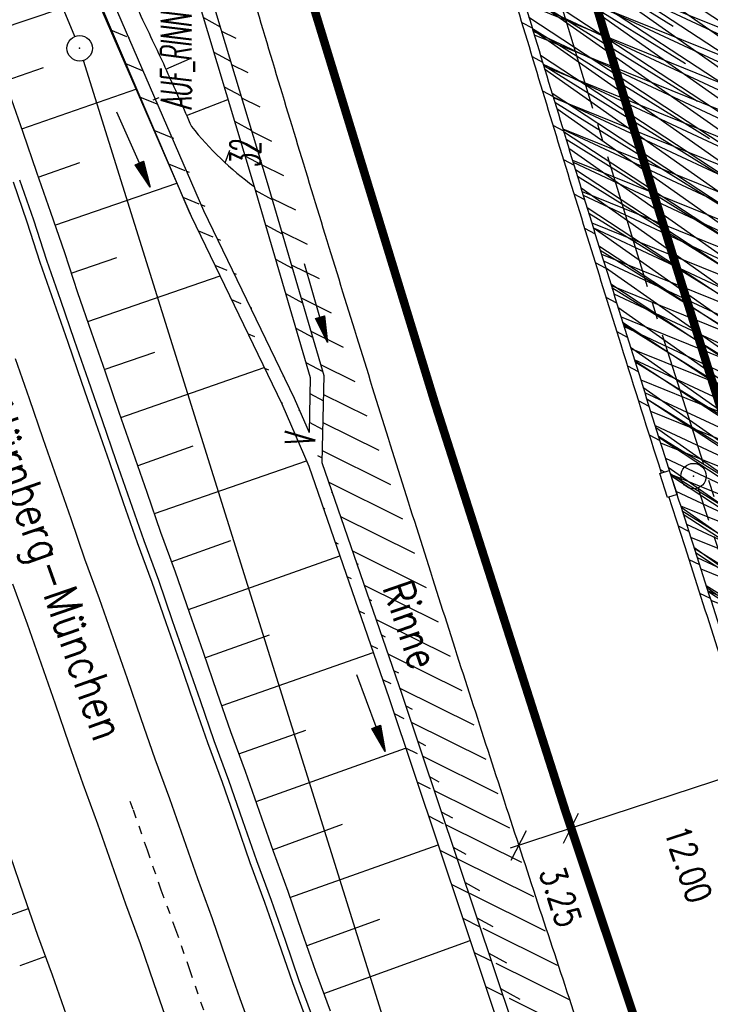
# Model space of a CAD drawing. Extents: x 447882 to 448688, y 437766 to 439043.
# Tile 74 of 121: x 448164 to 448205, y 438538 to 438596. Entities that reach past the tile are written whole.
import ezdxf

# ---------------------------------------------------------------- set-up
doc = ezdxf.new("R2010")
doc.units = 0
doc.header["$LTSCALE"] = 2
doc.header["$MEASUREMENT"] = 0
for name, pattern in [('ACAD_ISO10W100W', [0.5, 0.25, -0.25]), ('ACHSE', [5.5, 4, -0.5, 0.5, -0.5]), ('AUSGEZOGEN', [0]), ('GESTRICH-X2', [1.5, 1, -0.5])]:
    doc.linetypes.add(name, pattern=pattern)
doc.layers.get('0').update_dxf_attribs({"linetype": 'AUSGEZOGEN'})
for name, color, linetype in [('211-GRENZL-BAB', 7, 'AUSGEZOGEN'), ('211-GRENZP-BAB', 7, 'AUSGEZOGEN'), ('ACHSETOP', 250, 'ACHSE'), ('ANMERKUNG', 7, 'CONTINUOUS'), ('BOESCHG', 250, 'AUSGEZOGEN'), ('DB-Bahnachse', 7, 'CONTINUOUS'), ('DB-Boeschungen', 15, 'CONTINUOUS'), ('DB-Gleisachsen', 7, 'CONTINUOUS'), ('DB-Kabelanalagen', 15, 'CONTINUOUS'), ('FBRTOP', 250, 'AUSGEZOGEN'), ('KANAL', 7, 'GESTRICH-X2'), ('PFEILTOP', 200, 'AUSGEZOGEN'), ('Rinne', 200, 'CONTINUOUS'), ('SCHLITZRINNE', 200, 'AUSGEZOGEN'), ('SCHRIFT', 7, 'AUSGEZOGEN'), ('SCHSYMBOL', 200, 'AUSGEZOGEN')]:
    doc.layers.add(name, color=color, linetype=linetype)
doc.styles.add('ROMANS', font='romans.shx', dxfattribs={"width": 0.8})

# ---------------------------------------------------------------- blocks, each defined once
blk = doc.blocks.new('PFEIL2')
at = {"color": 0}
for p, q in [((0.88, 0.002), (-2.401, -0.012)), ((0.881, -0.271), (0.879, 0.276)), ((0.879, 0.276), (2.429, 0.009)), ((0.911, 0.27), (0.879, 0.265)), ((0.965, 0.261), (0.879, 0.246)), ((1.019, 0.252), (0.879, 0.228)), ((1.073, 0.242), (0.879, 0.209)), ((1.127, 0.233), (0.879, 0.191)), ((1.181, 0.224), (0.879, 0.172)), ((1.235, 0.214), (0.879, 0.154)), ((1.289, 0.205), (0.879, 0.135)), ((1.343, 0.196), (0.879, 0.117)), ((1.397, 0.187), (0.879, 0.098)), ((1.451, 0.177), (0.879, 0.08)), ((1.505, 0.168), (0.879, 0.061)), ((1.559, 0.159), (0.88, 0.043)), ((1.613, 0.149), (0.88, 0.024)), ((1.668, 0.14), (0.88, 0.006)), ((1.722, 0.131), (0.88, -0.013)), ((1.776, 0.121), (0.88, -0.031)), ((1.83, 0.112), (0.88, -0.05)), ((1.884, 0.103), (0.88, -0.068)), ((1.938, 0.094), (0.88, -0.087)), ((1.992, 0.084), (0.88, -0.105)), ((2.046, 0.075), (0.88, -0.124)), ((2.1, 0.066), (0.88, -0.142)), ((2.154, 0.056), (0.88, -0.161)), ((2.208, 0.047), (0.88, -0.179)), ((2.262, 0.038), (0.881, -0.198)), ((2.316, 0.029), (0.881, -0.216)), ((2.37, 0.019), (0.881, -0.235)), ((2.424, 0.01), (0.881, -0.253)), ((2.429, 0.009), (0.881, -0.271))]:
    blk.add_line(p, q, dxfattribs=at)
blk = doc.blocks.new('GST')
at = {"color": 0}
blk.add_circle((0, 0), 0.75, dxfattribs=at)
blk.add_point((0, 0), dxfattribs=at)

msp = doc.modelspace()

# ---------------------------------------------------------------- hatches: boundary and pattern name
at = {"layer": 'PFEILTOP'}
h = msp.add_hatch(dxfattribs=at)
h.set_pattern_fill('_USER', color=256, scale=1.5, angle=45, style=0, pattern_type=0)
h.set_pattern_definition([(337.637, (448164.602, 438608.3526), (0.570714, 1.387186), [])])
edge = h.paths.add_edge_path()
edge.add_line((448163.04, 438612.213), (448165.32, 438606.579))
edge.add_line((448165.32, 438606.579), (448169.237, 438597.282))
edge.add_line((448169.237, 438597.282), (448174.836, 438584.387))
edge.add_line((448174.836, 438584.387), (448180.176, 438573.328))
edge.add_line((448180.176, 438573.328), (448181.062, 438571.298))
edge.add_line((448162.05, 438612.528), (448164.58, 438606.273))
edge.add_line((448164.58, 438606.273), (448168.501, 438596.968))
edge.add_line((448168.501, 438596.968), (448174.108, 438584.053))
edge.add_line((448174.108, 438584.053), (448179.448, 438572.994))
edge.add_line((448179.448, 438572.994), (448181.054, 438569.317))
h = msp.add_hatch(dxfattribs=at)
h.set_pattern_fill('_USER', color=256, scale=1.5, angle=45, style=0, pattern_type=0)
h.set_pattern_definition([(331.5615, (448173.417, 438603.3522), (0.714322, 1.318994), [])])
edge = h.paths.add_edge_path()
edge.add_line((448171.869, 438608.605), (448175.29, 438596.997))
edge.add_line((448175.29, 438596.997), (448178.58, 438586.042))
edge.add_line((448178.58, 438586.042), (448181.938, 438574.654))
edge.add_line((448181.938, 438574.654), (448181.823, 438569.54))
edge.add_line((448181.823, 438569.54), (448186.54, 438555.869))
edge.add_line((448186.54, 438555.869), (448199.654, 438516.778))
edge.add_line((448199.654, 438516.778), (448214.2, 438477.7))
edge.add_line((448214.2, 438477.7), (448232.14, 438430.591))
edge.add_line((448232.14, 438430.591), (448248.056, 438391.391))
edge.add_line((448171.101, 438608.379), (448171.869, 438608.605))
edge.add_line((448171.101, 438608.379), (448174.524, 438596.769))
edge.add_line((448174.524, 438596.769), (448177.814, 438585.814))
edge.add_line((448177.814, 438585.814), (448181.136, 438574.548))
edge.add_line((448181.136, 438574.548), (448181.062, 438571.298))
h = msp.add_hatch(dxfattribs=at)
h.set_pattern_fill('_USER', color=256, scale=1.5, angle=45, style=0, pattern_type=0)
h.set_pattern_definition([(333.5461, (448188.4438, 438550.1932), (0.668216, 1.34294), [])])
edge = h.paths.add_edge_path()
edge.add_line((448171.869, 438608.605), (448175.29, 438596.997))
edge.add_line((448175.29, 438596.997), (448178.58, 438586.042))
edge.add_line((448178.58, 438586.042), (448181.938, 438574.654))
edge.add_line((448181.938, 438574.654), (448181.823, 438569.54))
edge.add_line((448181.823, 438569.54), (448186.54, 438555.869))
edge.add_line((448186.54, 438555.869), (448199.654, 438516.778))
edge.add_line((448199.654, 438516.778), (448214.2, 438477.7))
edge.add_line((448214.2, 438477.7), (448232.14, 438430.591))
edge.add_line((448232.14, 438430.591), (448248.056, 438391.391))
edge.add_line((448181.053, 438569.316), (448185.782, 438555.611))
edge.add_line((448185.782, 438555.611), (448198.9, 438516.512))
edge.add_line((448198.9, 438516.512), (448213.452, 438477.418))
edge.add_line((448213.452, 438477.418), (448231.396, 438430.299))
edge.add_line((448231.396, 438430.299), (448247.314, 438391.091))
at = {"layer": 'SCHLITZRINNE'}
h = msp.add_hatch(dxfattribs=at)
h.set_pattern_fill('_USER', color=256, scale=1.5, angle=45, style=0, pattern_type=0)
h.set_pattern_definition([(324.8574, (448134.7023, 438851.6164), (0.86342, 1.226583), [])])
edge = h.paths.add_edge_path()
edge.add_line((448125.443, 438906.454), (448125.936, 438906.533))
edge.add_line((448125.936, 438906.533), (448126.04, 438905.88))
edge.add_arc((261507.524, 409202.339), 188967.645, 9.03995391, 9.04374407, ccw=False)
edge.add_line((448128.005, 438893.535), (448131.933, 438868.846))
edge.add_line((448131.933, 438868.846), (448133.254, 438860.539))
edge.add_arc((449371.197, 439057.494), 1253.513, 189.039943, 189.277818)
edge.add_arc((454072.816, 439825.545), 6017.453, 189.2778182, 189.3863877)
edge.add_arc((449284.377, 439033.993), 1164.031, 189.386388, 189.87641)
edge.add_arc((450764.431, 439291.676), 2666.349, 189.87641, 190.200181)
edge.add_arc((449881.193, 439132.753), 1768.927, 190.200181, 190.588964)
edge.add_arc((450188.848, 439190.268), 2081.912, 190.588964, 190.947332)
edge.add_arc((450096.336, 439172.374), 1987.685, 190.947332, 191.307685)
edge.add_arc((450103.529, 439173.812), 1995.02, 191.307685, 191.667375)
edge.add_arc((450113.912, 439175.956), 2005.623, 191.667375, 192.024165)
edge.add_arc((450128.354, 439179.032), 2020.389, 192.024165, 192.37965)
edge.add_arc((450121.636, 439177.558), 2013.511, 192.37965, 192.73712)
edge.add_arc((450090.705, 439170.566), 1981.8, 192.73712, 193.097438)
edge.add_arc((450089.716, 439170.336), 1980.784, 193.097438, 193.45758)
edge.add_arc((450128.145, 439179.532), 2020.298, 193.45758, 193.814181)
edge.add_arc((450131.046, 439180.245), 2023.285, 193.814181, 194.170205)
edge.add_arc((450093.866, 439170.858), 1984.938, 194.170205, 194.529652)
edge.add_arc((450094.254, 439170.958), 1985.339, 194.529652, 194.889491)
edge.add_arc((450121.506, 439178.204), 2013.538, 194.889491, 195.246802)
edge.add_arc((450124.649, 439179.061), 2016.795, 195.246802, 195.602873)
edge.add_arc((450111.382, 439175.356), 2003.021, 195.602873, 195.960167)
edge.add_arc((450101.557, 439172.546), 1992.802, 195.960167, 196.3197)
edge.add_arc((450106.363, 439173.953), 1997.81, 196.3197, 196.678782)
edge.add_arc((450107.837, 439174.395), 1999.349, 196.678782, 197.03752)
edge.add_arc((450104.436, 439173.352), 1995.791, 197.03752, 197.396578)
edge.add_arc((450113.998, 439176.348), 2005.812, 197.396578, 197.753665)
edge.add_arc((450121.006, 439178.592), 2013.17, 197.753665, 198.110098)
edge.add_arc((450117.03, 439177.292), 2008.988, 198.110098, 198.467563)
edge.add_arc((450103.872, 439172.898), 1995.115, 198.467563, 198.826268)
edge.add_arc((450099.455, 439171.391), 1990.448, 198.826268, 199.185784)
edge.add_arc((450113.542, 439176.293), 2005.364, 199.185784, 199.54396)
edge.add_arc((450116.79, 439177.446), 2008.81, 199.54396, 199.90126)
edge.add_arc((450108.06, 439174.286), 1999.526, 199.90126, 200.259389)
edge.add_arc((450108.407, 439174.414), 1999.896, 200.259389, 200.617742)
edge.add_arc((450110.76, 439175.299), 2002.409, 200.617742, 200.975871)
edge.add_arc((450111.887, 439175.731), 2003.616, 200.975871, 201.333691)
edge.add_arc((450111.742, 439175.674), 2003.46, 201.333691, 201.691524)
edge.add_arc((450110.583, 439175.213), 2002.213, 201.691524, 202.04953)
edge.add_arc((450111.609, 439175.629), 2003.32, 202.04953, 202.407437)
edge.add_arc((450109.603, 439174.802), 2001.151, 202.407437, 202.765839)
edge.add_arc((450106.414, 439173.464), 1997.693, 202.765839, 203.100071)
edge.add_line((448125.443, 438906.454), (448125.547, 438905.801))
edge.add_arc((261507.369, 409202.315), 188967.302, 9.03995391, 9.04374407, ccw=False)
edge.add_line((448127.511, 438893.456), (448131.439, 438868.767))
edge.add_line((448131.439, 438868.767), (448132.715, 438860.746))
h = msp.add_hatch(dxfattribs=at)
h.set_pattern_fill('_USER', color=256, scale=1.5, angle=45, style=0, pattern_type=0)
h.set_pattern_definition([(326.72764, (448148.0771, 438778.445), (0.822929, 1.254108), [])])
edge = h.paths.add_edge_path()
edge.add_line((448125.936, 438906.533), (448126.04, 438905.88))
edge.add_arc((261507.524, 409202.339), 188967.645, 9.03995391, 9.04374407, ccw=False)
edge.add_line((448128.005, 438893.535), (448131.933, 438868.846))
edge.add_line((448131.933, 438868.846), (448133.254, 438860.539))
edge.add_arc((449371.197, 439057.494), 1253.513, 189.039943, 189.277818)
edge.add_arc((454072.816, 439825.545), 6017.453, 189.2778182, 189.3863877)
edge.add_arc((449284.377, 439033.993), 1164.031, 189.386388, 189.87641)
edge.add_arc((450764.431, 439291.676), 2666.349, 189.87641, 190.200181)
edge.add_arc((449881.193, 439132.753), 1768.927, 190.200181, 190.588964)
edge.add_arc((450188.848, 439190.268), 2081.912, 190.588964, 190.947332)
edge.add_arc((450096.336, 439172.374), 1987.685, 190.947332, 191.307685)
edge.add_arc((450103.529, 439173.812), 1995.02, 191.307685, 191.667375)
edge.add_arc((450113.912, 439175.956), 2005.623, 191.667375, 192.024165)
edge.add_arc((450128.354, 439179.032), 2020.389, 192.024165, 192.37965)
edge.add_arc((450121.636, 439177.558), 2013.511, 192.37965, 192.73712)
edge.add_arc((450090.705, 439170.566), 1981.8, 192.73712, 193.097438)
edge.add_arc((450089.716, 439170.336), 1980.784, 193.097438, 193.45758)
edge.add_arc((450128.145, 439179.532), 2020.298, 193.45758, 193.814181)
edge.add_arc((450131.046, 439180.245), 2023.285, 193.814181, 194.170205)
edge.add_arc((450093.866, 439170.858), 1984.938, 194.170205, 194.529652)
edge.add_arc((450094.254, 439170.958), 1985.339, 194.529652, 194.889491)
edge.add_arc((450121.506, 439178.204), 2013.538, 194.889491, 195.246802)
edge.add_arc((450124.649, 439179.061), 2016.795, 195.246802, 195.602873)
edge.add_arc((450111.382, 439175.356), 2003.021, 195.602873, 195.960167)
edge.add_arc((450101.557, 439172.546), 1992.802, 195.960167, 196.3197)
edge.add_arc((450106.363, 439173.953), 1997.81, 196.3197, 196.678782)
edge.add_arc((450107.837, 439174.395), 1999.349, 196.678782, 197.03752)
edge.add_arc((450104.436, 439173.352), 1995.791, 197.03752, 197.396578)
edge.add_arc((450113.998, 439176.348), 2005.812, 197.396578, 197.753665)
edge.add_arc((450121.006, 439178.592), 2013.17, 197.753665, 198.110098)
edge.add_arc((450117.03, 439177.292), 2008.988, 198.110098, 198.467563)
edge.add_arc((450103.872, 439172.898), 1995.115, 198.467563, 198.826268)
edge.add_arc((450099.455, 439171.391), 1990.448, 198.826268, 199.185784)
edge.add_arc((450113.542, 439176.293), 2005.364, 199.185784, 199.54396)
edge.add_arc((450116.79, 439177.446), 2008.81, 199.54396, 199.90126)
edge.add_arc((450108.06, 439174.286), 1999.526, 199.90126, 200.259389)
edge.add_arc((450108.407, 439174.414), 1999.896, 200.259389, 200.617742)
edge.add_arc((450110.76, 439175.299), 2002.409, 200.617742, 200.975871)
edge.add_arc((450111.887, 439175.731), 2003.616, 200.975871, 201.333691)
edge.add_arc((450111.742, 439175.674), 2003.46, 201.333691, 201.691524)
edge.add_arc((450110.583, 439175.213), 2002.213, 201.691524, 202.04953)
edge.add_arc((450111.609, 439175.629), 2003.32, 202.04953, 202.407437)
edge.add_arc((450109.603, 439174.802), 2001.151, 202.407437, 202.765839)
edge.add_arc((450106.414, 439173.464), 1997.693, 202.765839, 203.100071)
edge.add_arc((450188.848, 439190.268), 2082.412, 190.799627, 190.947332)
edge.add_arc((450096.336, 439172.374), 1988.185, 190.947332, 191.307685)
edge.add_arc((450103.529, 439173.812), 1995.52, 191.307685, 191.667375)
edge.add_arc((450113.912, 439175.956), 2006.123, 191.667375, 192.024165)
edge.add_arc((450128.354, 439179.032), 2020.889, 192.024165, 192.37965)
edge.add_arc((450121.636, 439177.558), 2014.011, 192.37965, 192.469296)
h = msp.add_hatch(dxfattribs=at)
h.set_pattern_fill('_USER', color=256, scale=1.5, angle=45, style=0, pattern_type=0)
h.set_pattern_definition([(328.16104, (448159.8269, 438724.2048), (0.7913003, 1.274301), [])])
edge = h.paths.add_edge_path()
edge.add_line((448125.936, 438906.533), (448126.04, 438905.88))
edge.add_arc((261507.524, 409202.339), 188967.645, 9.03995391, 9.04374407, ccw=False)
edge.add_line((448128.005, 438893.535), (448131.933, 438868.846))
edge.add_line((448131.933, 438868.846), (448133.254, 438860.539))
edge.add_arc((449371.197, 439057.494), 1253.513, 189.039943, 189.277818)
edge.add_arc((454072.816, 439825.545), 6017.453, 189.2778182, 189.3863877)
edge.add_arc((449284.377, 439033.993), 1164.031, 189.386388, 189.87641)
edge.add_arc((450764.431, 439291.676), 2666.349, 189.87641, 190.200181)
edge.add_arc((449881.193, 439132.753), 1768.927, 190.200181, 190.588964)
edge.add_arc((450188.848, 439190.268), 2081.912, 190.588964, 190.947332)
edge.add_arc((450096.336, 439172.374), 1987.685, 190.947332, 191.307685)
edge.add_arc((450103.529, 439173.812), 1995.02, 191.307685, 191.667375)
edge.add_arc((450113.912, 439175.956), 2005.623, 191.667375, 192.024165)
edge.add_arc((450128.354, 439179.032), 2020.389, 192.024165, 192.37965)
edge.add_arc((450121.636, 439177.558), 2013.511, 192.37965, 192.73712)
edge.add_arc((450090.705, 439170.566), 1981.8, 192.73712, 193.097438)
edge.add_arc((450089.716, 439170.336), 1980.784, 193.097438, 193.45758)
edge.add_arc((450128.145, 439179.532), 2020.298, 193.45758, 193.814181)
edge.add_arc((450131.046, 439180.245), 2023.285, 193.814181, 194.170205)
edge.add_arc((450093.866, 439170.858), 1984.938, 194.170205, 194.529652)
edge.add_arc((450094.254, 439170.958), 1985.339, 194.529652, 194.889491)
edge.add_arc((450121.506, 439178.204), 2013.538, 194.889491, 195.246802)
edge.add_arc((450124.649, 439179.061), 2016.795, 195.246802, 195.602873)
edge.add_arc((450111.382, 439175.356), 2003.021, 195.602873, 195.960167)
edge.add_arc((450101.557, 439172.546), 1992.802, 195.960167, 196.3197)
edge.add_arc((450106.363, 439173.953), 1997.81, 196.3197, 196.678782)
edge.add_arc((450107.837, 439174.395), 1999.349, 196.678782, 197.03752)
edge.add_arc((450104.436, 439173.352), 1995.791, 197.03752, 197.396578)
edge.add_arc((450113.998, 439176.348), 2005.812, 197.396578, 197.753665)
edge.add_arc((450121.006, 439178.592), 2013.17, 197.753665, 198.110098)
edge.add_arc((450117.03, 439177.292), 2008.988, 198.110098, 198.467563)
edge.add_arc((450103.872, 439172.898), 1995.115, 198.467563, 198.826268)
edge.add_arc((450099.455, 439171.391), 1990.448, 198.826268, 199.185784)
edge.add_arc((450113.542, 439176.293), 2005.364, 199.185784, 199.54396)
edge.add_arc((450116.79, 439177.446), 2008.81, 199.54396, 199.90126)
edge.add_arc((450108.06, 439174.286), 1999.526, 199.90126, 200.259389)
edge.add_arc((450108.407, 439174.414), 1999.896, 200.259389, 200.617742)
edge.add_arc((450110.76, 439175.299), 2002.409, 200.617742, 200.975871)
edge.add_arc((450111.887, 439175.731), 2003.616, 200.975871, 201.333691)
edge.add_arc((450111.742, 439175.674), 2003.46, 201.333691, 201.691524)
edge.add_arc((450110.583, 439175.213), 2002.213, 201.691524, 202.04953)
edge.add_arc((450111.609, 439175.629), 2003.32, 202.04953, 202.407437)
edge.add_arc((450109.603, 439174.802), 2001.151, 202.407437, 202.765839)
edge.add_arc((450106.414, 439173.464), 1997.693, 202.765839, 203.100071)
edge.add_arc((450121.636, 439177.558), 2014.011, 192.51205, 192.73712)
edge.add_arc((450090.705, 439170.566), 1982.3, 192.73712, 193.097438)
edge.add_arc((450089.716, 439170.336), 1981.284, 193.097438, 193.45758)
edge.add_arc((450128.145, 439179.532), 2020.798, 193.45758, 193.814181)
edge.add_arc((450131.046, 439180.245), 2023.785, 193.814181, 194.170205)
edge.add_arc((450093.866, 439170.858), 1985.438, 194.170205, 194.185146)
h = msp.add_hatch(dxfattribs=at)
h.set_pattern_fill('_USER', color=256, scale=1.5, angle=45, style=0, pattern_type=0)
h.set_pattern_definition([(334.92026, (448224.608, 438502.9346), (0.635819, 1.358578), [])])
edge = h.paths.add_edge_path()
edge.add_line((448125.936, 438906.533), (448126.04, 438905.88))
edge.add_arc((261507.524, 409202.339), 188967.645, 9.03995391, 9.04374407, ccw=False)
edge.add_line((448128.005, 438893.535), (448131.933, 438868.846))
edge.add_line((448131.933, 438868.846), (448133.254, 438860.539))
edge.add_arc((449371.197, 439057.494), 1253.513, 189.039943, 189.277818)
edge.add_arc((454072.816, 439825.545), 6017.453, 189.2778182, 189.3863877)
edge.add_arc((449284.377, 439033.993), 1164.031, 189.386388, 189.87641)
edge.add_arc((450764.431, 439291.676), 2666.349, 189.87641, 190.200181)
edge.add_arc((449881.193, 439132.753), 1768.927, 190.200181, 190.588964)
edge.add_arc((450188.848, 439190.268), 2081.912, 190.588964, 190.947332)
edge.add_arc((450096.336, 439172.374), 1987.685, 190.947332, 191.307685)
edge.add_arc((450103.529, 439173.812), 1995.02, 191.307685, 191.667375)
edge.add_arc((450113.912, 439175.956), 2005.623, 191.667375, 192.024165)
edge.add_arc((450128.354, 439179.032), 2020.389, 192.024165, 192.37965)
edge.add_arc((450121.636, 439177.558), 2013.511, 192.37965, 192.73712)
edge.add_arc((450090.705, 439170.566), 1981.8, 192.73712, 193.097438)
edge.add_arc((450089.716, 439170.336), 1980.784, 193.097438, 193.45758)
edge.add_arc((450128.145, 439179.532), 2020.298, 193.45758, 193.814181)
edge.add_arc((450131.046, 439180.245), 2023.285, 193.814181, 194.170205)
edge.add_arc((450093.866, 439170.858), 1984.938, 194.170205, 194.529652)
edge.add_arc((450094.254, 439170.958), 1985.339, 194.529652, 194.889491)
edge.add_arc((450121.506, 439178.204), 2013.538, 194.889491, 195.246802)
edge.add_arc((450124.649, 439179.061), 2016.795, 195.246802, 195.602873)
edge.add_arc((450111.382, 439175.356), 2003.021, 195.602873, 195.960167)
edge.add_arc((450101.557, 439172.546), 1992.802, 195.960167, 196.3197)
edge.add_arc((450106.363, 439173.953), 1997.81, 196.3197, 196.678782)
edge.add_arc((450107.837, 439174.395), 1999.349, 196.678782, 197.03752)
edge.add_arc((450104.436, 439173.352), 1995.791, 197.03752, 197.396578)
edge.add_arc((450113.998, 439176.348), 2005.812, 197.396578, 197.753665)
edge.add_arc((450121.006, 439178.592), 2013.17, 197.753665, 198.110098)
edge.add_arc((450117.03, 439177.292), 2008.988, 198.110098, 198.467563)
edge.add_arc((450103.872, 439172.898), 1995.115, 198.467563, 198.826268)
edge.add_arc((450099.455, 439171.391), 1990.448, 198.826268, 199.185784)
edge.add_arc((450113.542, 439176.293), 2005.364, 199.185784, 199.54396)
edge.add_arc((450116.79, 439177.446), 2008.81, 199.54396, 199.90126)
edge.add_arc((450108.06, 439174.286), 1999.526, 199.90126, 200.259389)
edge.add_arc((450108.407, 439174.414), 1999.896, 200.259389, 200.617742)
edge.add_arc((450110.76, 439175.299), 2002.409, 200.617742, 200.975871)
edge.add_arc((450111.887, 439175.731), 2003.616, 200.975871, 201.333691)
edge.add_arc((450111.742, 439175.674), 2003.46, 201.333691, 201.691524)
edge.add_arc((450110.583, 439175.213), 2002.213, 201.691524, 202.04953)
edge.add_arc((450111.609, 439175.629), 2003.32, 202.04953, 202.407437)
edge.add_arc((450109.603, 439174.802), 2001.151, 202.407437, 202.765839)
edge.add_arc((450106.414, 439173.464), 1997.693, 202.765839, 203.100071)
edge.add_arc((450113.542, 439176.293), 2005.864, 199.384527, 199.54396)
edge.add_arc((450116.79, 439177.446), 2009.31, 199.54396, 199.90126)
edge.add_arc((450108.06, 439174.286), 2000.026, 199.90126, 200.259389)
edge.add_arc((450108.407, 439174.414), 2000.396, 200.259389, 200.617742)
edge.add_arc((450110.76, 439175.299), 2002.909, 200.617742, 200.975871)
edge.add_arc((450111.887, 439175.731), 2004.116, 200.975871, 201.063002)
h = msp.add_hatch(dxfattribs=at)
h.set_pattern_fill('_USER', color=256, scale=1.5, angle=45, style=0, pattern_type=0)
h.set_pattern_definition([(337.95664, (448265.5285, 438397.6318), (0.5629623, 1.39035), [])])
edge = h.paths.add_edge_path()
edge.add_line((448125.936, 438906.533), (448126.04, 438905.88))
edge.add_arc((261507.524, 409202.339), 188967.645, 9.03995391, 9.04374407, ccw=False)
edge.add_line((448128.005, 438893.535), (448131.933, 438868.846))
edge.add_line((448131.933, 438868.846), (448133.254, 438860.539))
edge.add_arc((449371.197, 439057.494), 1253.513, 189.039943, 189.277818)
edge.add_arc((454072.816, 439825.545), 6017.453, 189.2778182, 189.3863877)
edge.add_arc((449284.377, 439033.993), 1164.031, 189.386388, 189.87641)
edge.add_arc((450764.431, 439291.676), 2666.349, 189.87641, 190.200181)
edge.add_arc((449881.193, 439132.753), 1768.927, 190.200181, 190.588964)
edge.add_arc((450188.848, 439190.268), 2081.912, 190.588964, 190.947332)
edge.add_arc((450096.336, 439172.374), 1987.685, 190.947332, 191.307685)
edge.add_arc((450103.529, 439173.812), 1995.02, 191.307685, 191.667375)
edge.add_arc((450113.912, 439175.956), 2005.623, 191.667375, 192.024165)
edge.add_arc((450128.354, 439179.032), 2020.389, 192.024165, 192.37965)
edge.add_arc((450121.636, 439177.558), 2013.511, 192.37965, 192.73712)
edge.add_arc((450090.705, 439170.566), 1981.8, 192.73712, 193.097438)
edge.add_arc((450089.716, 439170.336), 1980.784, 193.097438, 193.45758)
edge.add_arc((450128.145, 439179.532), 2020.298, 193.45758, 193.814181)
edge.add_arc((450131.046, 439180.245), 2023.285, 193.814181, 194.170205)
edge.add_arc((450093.866, 439170.858), 1984.938, 194.170205, 194.529652)
edge.add_arc((450094.254, 439170.958), 1985.339, 194.529652, 194.889491)
edge.add_arc((450121.506, 439178.204), 2013.538, 194.889491, 195.246802)
edge.add_arc((450124.649, 439179.061), 2016.795, 195.246802, 195.602873)
edge.add_arc((450111.382, 439175.356), 2003.021, 195.602873, 195.960167)
edge.add_arc((450101.557, 439172.546), 1992.802, 195.960167, 196.3197)
edge.add_arc((450106.363, 439173.953), 1997.81, 196.3197, 196.678782)
edge.add_arc((450107.837, 439174.395), 1999.349, 196.678782, 197.03752)
edge.add_arc((450104.436, 439173.352), 1995.791, 197.03752, 197.396578)
edge.add_arc((450113.998, 439176.348), 2005.812, 197.396578, 197.753665)
edge.add_arc((450121.006, 439178.592), 2013.17, 197.753665, 198.110098)
edge.add_arc((450117.03, 439177.292), 2008.988, 198.110098, 198.467563)
edge.add_arc((450103.872, 439172.898), 1995.115, 198.467563, 198.826268)
edge.add_arc((450099.455, 439171.391), 1990.448, 198.826268, 199.185784)
edge.add_arc((450113.542, 439176.293), 2005.364, 199.185784, 199.54396)
edge.add_arc((450116.79, 439177.446), 2008.81, 199.54396, 199.90126)
edge.add_arc((450108.06, 439174.286), 1999.526, 199.90126, 200.259389)
edge.add_arc((450108.407, 439174.414), 1999.896, 200.259389, 200.617742)
edge.add_arc((450110.76, 439175.299), 2002.409, 200.617742, 200.975871)
edge.add_arc((450111.887, 439175.731), 2003.616, 200.975871, 201.333691)
edge.add_arc((450111.742, 439175.674), 2003.46, 201.333691, 201.691524)
edge.add_arc((450110.583, 439175.213), 2002.213, 201.691524, 202.04953)
edge.add_arc((450111.609, 439175.629), 2003.32, 202.04953, 202.407437)
edge.add_arc((450109.603, 439174.802), 2001.151, 202.407437, 202.765839)
edge.add_arc((450106.414, 439173.464), 1997.693, 202.765839, 203.100071)
edge.add_arc((450106.414, 439173.464), 1998.193, 202.821848, 203.100071)
edge.add_line((448268.435, 438389.496), (448268.895, 438389.693))

# ---------------------------------------------------------------- linework, layer by layer
msp.add_line((448226.703, 438557.856), (448192.94, 438546.792))
at = {"layer": '211-GRENZL-BAB', "flags": 128}
for points in [[(448167.231, 438594.652), (448145.849, 438645.957)], [(448190.776, 438519.765), (448167.745, 438593.244)]]:
    msp.add_lwpolyline(points, dxfattribs=at)
at = {"layer": 'ACHSETOP', "flags": 128}
msp.add_lwpolyline([(448115.396, 438985.501), (448118.194, 438967.918), (448126.051, 438918.539), (448129.98, 438893.849), (448133.908, 438869.16), (448135.229, 438860.857), (448137.904, 438844.482), (448142.192, 438819.853), (448146.786, 438795.279), (448151.688, 438770.764), (448156.896, 438746.313), (448162.408, 438721.928), (448168.226, 438697.615), (448174.346, 438673.376), (448180.77, 438649.215), (448187.494, 438625.137), (448194.519, 438601.144), (448201.844, 438577.241), (448209.467, 438553.432), (448217.386, 438529.72), (448225.602, 438506.108), (448234.112, 438482.601), (448242.915, 438459.203), (448252.01, 438435.916), (448261.395, 438412.745), (448271.069, 438389.693), (448281.031, 438366.763), (448291.278, 438343.96), (448312.624, 438298.747), (448323.719, 438276.344), (448335.093, 438254.082), (448346.745, 438231.963), (448358.672, 438209.992), (448370.873, 438188.171), (448383.346, 438166.505), (448396.089, 438144.997), (448409.099, 438123.649), (448422.375, 438102.466), (448435.915, 438081.45), (448449.717, 438060.605), (448463.778, 438039.935), (448478.096, 438019.441), (448492.67, 437999.129), (448507.496, 437979), (448522.573, 437959.057), (448537.897, 437939.305), (448542.929, 437932.984)], dxfattribs=at)
at = {"layer": 'BOESCHG'}
for p, q in [((448172.61, 438592.728), (448174.005, 438593.332)), ((448173.83, 438590.004), (448176.273, 438590.945)), ((448176.116, 438587.203), (448176.38, 438587.953))]:
    msp.add_line(p, q, dxfattribs=at)
msp.add_lwpolyline([(448164.135, 438611.082, -0.009936), (448165.605, 438608.695, -0.031395), (448166.006, 438607.903, -0.012619), (448168.266, 438602.263, 0.021175), (448169.671, 438598.925, 0.00161), (448170.47, 438597.245, -0.000846), (448171.996, 438594.048, -0.004849), (448172.734, 438592.455, -0.002508), (448174.116, 438589.355)], format="xyb", dxfattribs=at)
msp.add_arc((448188.861, 438601.051), 18.821, 218.42156, 234.05586, dxfattribs=at)
at = {"layer": 'DB-Bahnachse', "linetype": 'ACAD_ISO10W100W'}
for p, q in [((448170.49, 438549.556), (448170.675, 438549.056)), ((448170.675, 438549.056), (448171.495, 438546.694)), ((448171.495, 438546.694), (448172.315, 438544.332)), ((448172.315, 438544.332), (448173.182, 438541.985)), ((448173.182, 438541.985), (448174.002, 438539.623)), ((448174.002, 438539.623), (448174.822, 438537.261))]:
    msp.add_line(p, q, dxfattribs=at)
at = {"layer": 'DB-Boeschungen', "linetype": 'Continuous'}
for p, q in [((448164.195, 438607.222), (448174.022, 438584.225)), ((448162.149, 438594.878), (448168.543, 438597.034)), ((448163.123, 438592.04), (448165.391, 438592.829)), ((448164.098, 438589.202), (448170.904, 438591.565)), ((448163.34, 438591.374), (448164.16, 438589.012)), ((448172.195, 438591.046), (448171.845, 438590.9)), ((448164.16, 438589.012), (448164.98, 438586.65)), ((448165.073, 438586.364), (448167.53, 438587.215)), ((448164.98, 438586.65), (448165.8, 438584.288)), ((448166.047, 438583.527), (448173.253, 438586.015)), ((448165.8, 438584.288), (448166.62, 438581.925)), ((448166.62, 438581.925), (448167.392, 438579.548)), ((448167.022, 438580.689), (448169.717, 438581.617)), ((448167.996, 438577.851), (448175.808, 438580.533)), ((448167.392, 438579.548), (448168.197, 438577.233)), ((448168.197, 438577.233), (448169.017, 438574.871)), ((448168.971, 438575.013), (448171.951, 438576.034)), ((448169.017, 438574.871), (448169.837, 438572.509)), ((448169.945, 438572.176), (448178.412, 438575.141)), ((448169.837, 438572.509), (448170.657, 438570.146)), ((448170.967, 438569.353), (448174.217, 438570.515)), ((448170.657, 438570.146), (448171.477, 438567.784)), ((448171.942, 438566.516), (448180.914, 438569.639)), ((448171.477, 438567.784), (448172.297, 438565.422)), ((448172.297, 438565.422), (448173.165, 438563.075)), ((448172.916, 438563.678), (448176.452, 438564.932)), ((448173.938, 438560.856), (448182.881, 438564.018)), ((448173.165, 438563.075), (448173.985, 438560.713)), ((448173.985, 438560.713), (448174.805, 438558.351)), ((448174.913, 438558.018), (448178.734, 438559.364)), ((448174.805, 438558.351), (448175.625, 438555.988)), ((448175.935, 438555.196), (448184.843, 438558.332)), ((448175.625, 438555.988), (448176.429, 438553.674)), ((448176.909, 438552.358), (448180.873, 438553.751)), ((448176.429, 438553.674), (448177.297, 438551.327)), ((448177.931, 438549.536), (448186.762, 438552.691)), ((448177.297, 438551.327), (448178.117, 438548.965)), ((448178.117, 438548.965), (448178.937, 438546.603)), ((448178.906, 438546.698), (448183.044, 438548.2)), ((448179.928, 438543.875), (448188.675, 438546.988)), ((448163.392, 438546.389), (448164.212, 438544.027)), ((448178.937, 438546.603), (448179.804, 438544.256)), ((448164.212, 438544.027), (448165.032, 438541.665)), ((448179.804, 438544.256), (448180.624, 438541.894)), ((448164.475, 438543.218), (448161.748, 438542.227)), ((448180.95, 438541.053), (448185.231, 438542.602)), ((448165.032, 438541.665), (448165.9, 438539.318)), ((448180.624, 438541.894), (448181.445, 438539.531)), ((448181.925, 438538.215), (448190.572, 438541.333)), ((448165.497, 438540.396), (448163.991, 438539.854)), ((448165.9, 438539.318), (448166.72, 438536.956)), ((448181.445, 438539.531), (448182.312, 438537.185))]:
    msp.add_line(p, q, dxfattribs=at)
at = {"layer": 'DB-Gleisachsen', "linetype": 'Continuous'}
for p, q in [((448163.71, 438575.67), (448164.53, 438573.308)), ((448164.53, 438573.308), (448165.35, 438570.946)), ((448165.35, 438570.946), (448166.17, 438568.584)), ((448166.17, 438568.584), (448166.99, 438566.221)), ((448166.99, 438566.221), (448167.81, 438563.859)), ((448167.81, 438563.859), (448168.678, 438561.512)), ((448163.561, 438562.374), (448164.429, 438560.027)), ((448168.678, 438561.512), (448169.498, 438559.15)), ((448164.429, 438560.027), (448165.249, 438557.665)), ((448169.498, 438559.15), (448170.318, 438556.788)), ((448165.249, 438557.665), (448166.069, 438555.302)), ((448170.318, 438556.788), (448171.138, 438554.426)), ((448166.069, 438555.302), (448166.889, 438552.94)), ((448171.138, 438554.426), (448171.958, 438552.063)), ((448166.889, 438552.94), (448167.709, 438550.578)), ((448171.958, 438552.063), (448172.826, 438549.717)), ((448167.709, 438550.578), (448168.577, 438548.231)), ((448172.826, 438549.717), (448173.646, 438547.355)), ((448168.577, 438548.231), (448169.397, 438545.869)), ((448173.646, 438547.355), (448174.466, 438544.992)), ((448169.397, 438545.869), (448170.217, 438543.507)), ((448174.466, 438544.992), (448175.333, 438542.646)), ((448170.217, 438543.507), (448171.084, 438541.16)), ((448175.333, 438542.646), (448176.153, 438540.283)), ((448171.084, 438541.16), (448171.904, 438538.798)), ((448176.153, 438540.283), (448176.973, 438537.921)), ((448171.904, 438538.798), (448172.724, 438536.436)), ((448176.973, 438537.921), (448177.841, 438535.574))]:
    msp.add_line(p, q, dxfattribs=at)
at = {"layer": 'DB-Kabelanalagen', "linetype": 'Continuous'}
for p, q in [((448163.967, 438586.206), (448164.787, 438583.843)), ((448163.585, 438586.088), (448164.405, 438583.726)), ((448164.405, 438583.726), (448165.177, 438581.348)), ((448164.787, 438583.843), (448165.56, 438581.466)), ((448165.177, 438581.348), (448165.997, 438578.986)), ((448165.56, 438581.466), (448166.38, 438579.104)), ((448165.997, 438578.986), (448166.817, 438576.624)), ((448166.38, 438579.104), (448167.2, 438576.741)), ((448166.817, 438576.624), (448167.637, 438574.262)), ((448167.2, 438576.741), (448168.02, 438574.379)), ((448167.637, 438574.262), (448168.457, 438571.9)), ((448168.02, 438574.379), (448168.84, 438572.017)), ((448168.457, 438571.9), (448169.277, 438569.537)), ((448168.84, 438572.017), (448169.66, 438569.655)), ((448169.277, 438569.537), (448170.097, 438567.175)), ((448169.66, 438569.655), (448170.48, 438567.293)), ((448170.097, 438567.175), (448170.917, 438564.813)), ((448170.48, 438567.293), (448171.3, 438564.93)), ((448170.917, 438564.813), (448171.785, 438562.466)), ((448171.3, 438564.93), (448172.167, 438562.584)), ((448171.785, 438562.466), (448172.605, 438560.104)), ((448172.167, 438562.584), (448172.987, 438560.221)), ((448172.605, 438560.104), (448173.425, 438557.742)), ((448172.987, 438560.221), (448173.807, 438557.859)), ((448173.425, 438557.742), (448174.245, 438555.38)), ((448173.807, 438557.859), (448174.627, 438555.497)), ((448174.627, 438555.497), (448175.447, 438553.135)), ((448174.245, 438555.38), (448175.065, 438553.017)), ((448175.447, 438553.135), (448176.315, 438550.788)), ((448175.065, 438553.017), (448175.933, 438550.671)), ((448176.315, 438550.788), (448177.135, 438548.426)), ((448175.933, 438550.671), (448176.753, 438548.308)), ((448176.753, 438548.308), (448177.573, 438545.946)), ((448177.135, 438548.426), (448177.955, 438546.064)), ((448177.573, 438545.946), (448178.44, 438543.599)), ((448177.955, 438546.064), (448178.823, 438543.717)), ((448178.44, 438543.599), (448179.26, 438541.237)), ((448178.823, 438543.717), (448179.643, 438541.355)), ((448179.26, 438541.237), (448180.08, 438538.875)), ((448179.643, 438541.355), (448180.463, 438538.992)), ((448180.08, 438538.875), (448180.948, 438536.528)), ((448180.463, 438538.992), (448181.33, 438536.646))]:
    msp.add_line(p, q, dxfattribs=at)
at = {"layer": 'FBRTOP'}
for points in [[(448131.684, 438991.32, -0.000001), (448134.983, 438970.589, -0.000001), (448138.911, 438945.9, 0.000002), (448142.84, 438921.21, 0.000007), (448144.804, 438908.866, -0.000017)], [(448098.869, 438979.596, -0.000001), (448101.158, 438965.207, -0.000001), (448105.087, 438940.518, 0.000002), (448109.015, 438915.828, 0.000007), (448110.98, 438903.483, -0.000017)], [(448159.284, 438662.774, 0.00076), (448160.838, 438656.896, 0.001559), (448164.127, 438644.679, 0.001554), (448167.486, 438632.505, 0.001559), (448170.909, 438620.393, 0.001569), (448174.411, 438608.29, 0.001567), (448177.994, 438596.193, 0.001565), (448181.652, 438584.121, 0.001567), (448185.383, 438572.084, 0.001558), (448189.186, 438560.076, 0.001555), (448193.071, 438548.07, 0.00156), (448197.034, 438536.078, 0.001565), (448201.059, 438524.153, 0.001569), (448205.157, 438512.255, 0.001563), (448209.345, 438500.337, 0.001559), (448213.605, 438488.455, 0.001563), (448217.929, 438476.628, 0.001564), (448222.33, 438464.818, 0.001563), (448226.808, 438453.028, 0.001202), (448230.306, 438443.97, 0.001561)]]:
    msp.add_lwpolyline(points, format="xyb", dxfattribs=at)
at = {"layer": 'FBRTOP', "const_width": 0.5}
for points in [[(448117.312, 438986.185, -0.000001), (448120.169, 438968.232, -0.000001), (448124.098, 438943.543, 0.000002), (448128.026, 438918.853, 0.000007), (448129.991, 438906.508, -0.000017)], [(448196.435, 438601.718, 0.001565), (448200.058, 438589.762, 0.001567), (448203.753, 438577.839, 0.001558), (448207.52, 438565.945, 0.001555), (448211.368, 438554.054, 0.00156), (448215.293, 438542.177, 0.001565), (448219.279, 438530.365, 0.001569), (448223.338, 438518.58, 0.001563), (448227.487, 438506.777, 0.001559), (448231.706, 438495.008, 0.001563), (448235.988, 438483.294, 0.001564)]]:
    msp.add_lwpolyline(points, format="xyb", dxfattribs=at)
msp.add_lwpolyline([(448101.983, 438980.708), (448104.368, 438965.718), (448112.225, 438916.339), (448116.154, 438891.649), (448120.082, 438866.96), (448121.407, 438858.629), (448124.099, 438842.153), (448128.414, 438817.366), (448133.041, 438792.62), (448137.977, 438767.933), (448143.221, 438743.311), (448148.772, 438718.755), (448154.631, 438694.272), (448160.793, 438669.864), (448167.262, 438645.533), (448174.033, 438621.287), (448181.108, 438597.126), (448188.484, 438573.055), (448196.16, 438549.08), (448204.135, 438525.202), (448212.408, 438501.425), (448220.978, 438477.753)], dxfattribs=at)
at = {"layer": 'KANAL'}
msp.add_line((448204, 438568.031), (448222.469, 438512.5), dxfattribs=at)
at = {"layer": 'Rinne', "flags": 128}
for points in [[(448162.05, 438612.528), (448164.58, 438606.273), (448168.501, 438596.968), (448174.108, 438584.053), (448179.448, 438572.994), (448181.054, 438569.317)], [(448171.869, 438608.605), (448175.29, 438596.997), (448178.58, 438586.042), (448181.938, 438574.654), (448181.823, 438569.54), (448186.54, 438555.869), (448199.654, 438516.778), (448214.2, 438477.7), (448232.14, 438430.591), (448248.056, 438391.391)]]:
    msp.add_lwpolyline(points, dxfattribs=at)
at = {"layer": 'Rinne'}
for points in [[(448163.04, 438612.213), (448165.32, 438606.579), (448169.237, 438597.282), (448174.836, 438584.387), (448180.176, 438573.328), (448181.062, 438571.298)], [(448171.101, 438608.379), (448174.524, 438596.769), (448177.814, 438585.814), (448181.136, 438574.548), (448181.062, 438571.298)], [(448181.053, 438569.316), (448185.782, 438555.611), (448198.9, 438516.512), (448213.452, 438477.418), (448231.396, 438430.299), (448247.314, 438391.091)]]:
    msp.add_lwpolyline(points, dxfattribs=at)
at = {"layer": 'SCHLITZRINNE'}
for p, q in [((448193.611, 438595.485), (448194.233, 438595.157)), ((448194.223, 438593.466), (448194.846, 438593.137)), ((448194.838, 438591.445), (448195.461, 438591.116)), ((448195.455, 438589.423), (448196.079, 438589.093)), ((448196.076, 438587.399), (448196.7, 438587.069)), ((448196.699, 438585.374), (448197.324, 438585.043)), ((448197.325, 438583.347), (448197.95, 438583.016)), ((448197.953, 438581.318), (448198.58, 438580.988)), ((448198.585, 438579.289), (448199.212, 438578.957)), ((448199.219, 438577.257), (448199.847, 438576.926)), ((448199.856, 438575.224), (448200.485, 438574.893)), ((448200.496, 438573.19), (448201.125, 438572.858)), ((448201.139, 438571.154), (448201.769, 438570.822)), ((448201.785, 438569.117), (448202.047, 438568.979)), ((448202.842, 438565.798), (448203.465, 438565.492)), ((448203.477, 438563.814), (448204.101, 438563.508)), ((448204.115, 438561.829), (448204.739, 438561.522))]:
    msp.add_line(p, q, dxfattribs=at)
for points in [[(448188.371, 438613.106, 0.000088), (448188.567, 438612.435, 0.001567), (448192.124, 438600.426, 0.001565), (448195.755, 438588.443, 0.001567), (448199.458, 438576.494, 0.00099), (448201.849, 438568.916, 0.001555)], [(448192.603, 438600.57, 0.001565), (448196.233, 438588.59, 0.001567), (448199.935, 438576.643, 0.001558), (448203.71, 438564.726, 0.001555), (448207.566, 438552.81, 0.00156), (448211.499, 438540.909, 0.001565), (448215.493, 438529.075, 0.001569), (448219.56, 438517.266, 0.001563), (448223.717, 438505.439, 0.001559), (448227.945, 438493.647, 0.001563), (448232.236, 438481.908, 0.001564)], [(448202.305, 438567.484, 0.000381), (448203.234, 438564.573, 0.001555), (448207.091, 438552.655, 0.00156), (448211.025, 438540.751, 0.001565), (448215.02, 438528.913, 0.001569), (448219.088, 438517.102, 0.00068), (448220.888, 438511.952, 0.001559)]]:
    msp.add_lwpolyline(points, format="xyb", dxfattribs=at)
at = {"layer": 'SCHRIFT'}
for p, q in [((448196.088, 438547.089), (448196.975, 438548.849)), ((448193, 438546.077), (448193.887, 438547.837))]:
    msp.add_line(p, q, dxfattribs=at)
at = {"layer": 'SCHSYMBOL'}
msp.add_lwpolyline([(448202.325, 438569.068), (448202.781, 438567.635), (448202.226, 438567.459), (448201.77, 438568.891)], close=True, dxfattribs=at)

# ---------------------------------------------------------------- block references
at = {"layer": '211-GRENZP-BAB', "rotation": 289.6609145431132}
msp.add_blockref('GST', (448167.52, 438593.96), dxfattribs=at)
at = {"layer": 'PFEILTOP'}
for p, rotation in [((448170.687, 438587.995), 293.7441708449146), ((448181.461, 438578.944), 286.0254200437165), ((448184.712, 438554.764), 289.9622447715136)]:
    msp.add_blockref('PFEIL2', p, dxfattribs=dict(at, rotation=rotation))
at = {"layer": 'SCHSYMBOL', "rotation": 287.6435999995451}
msp.add_blockref('GST', (448203.754, 438568.729), dxfattribs=at)

# ---------------------------------------------------------------- texts
at = {"layer": 'ANMERKUNG', "style": 'ROMANS', "oblique": 7, "width": 0.5}
for s, p in [('AUF_RINNE_UNTEN', (448174.116, 438590.355)), ('32', (448178.197, 438586.928)), ('V', (448181.421, 438570.477))]:
    msp.add_text(s, height=1.8, rotation=90, dxfattribs=at).set_placement(p)
at = {"layer": 'Rinne', "style": 'ROMANS', "width": 0.8}
msp.add_text('Rinne', height=1.8, rotation=288.79578, dxfattribs=at).set_placement((448185.381, 438562.162))
at = {"layer": 'SCHRIFT', "style": 'ROMANS', "width": 0.8}
for s, height, rotation, p in [('ICE Nürnberg-München', 2, 289.02655, (448160.162, 438576.816)), ('12.00', 1.5, 288.26037, (448202.011, 438547.818)), ('3.25', 1.5, 288.26037, (448194.638, 438545.407))]:
    msp.add_text(s, height=height, rotation=rotation, dxfattribs=at).set_placement(p)

doc.saveas('drawing.dxf')
